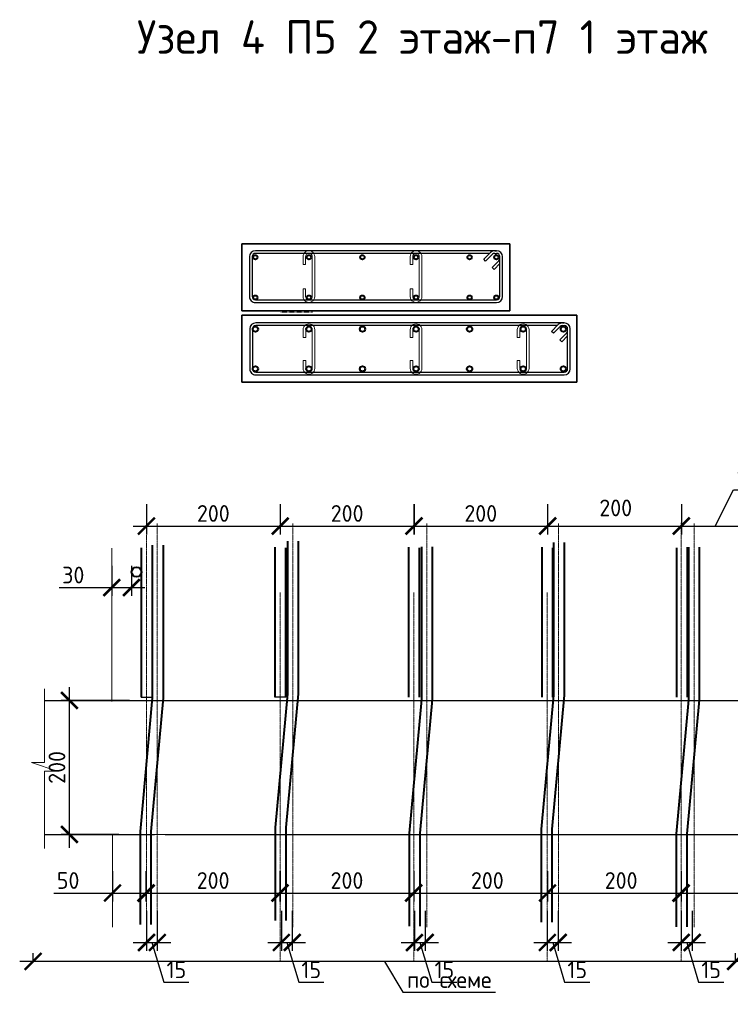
# Model space of a CAD drawing. Header units: millimetres. Extents: x 263826 to 1585445, y -423071 to 70137.
# Tile 6 of 256: x 292611 to 303225, y -277615 to -262909. Entities that reach past the tile are written whole.
import ezdxf

# ---------------------------------------------------------------- set-up
doc = ezdxf.new("R2010")
doc.units = ezdxf.units.MM
doc.linetypes.add('CENTER2', pattern=[28.575, 19.05, -3.175, 3.175, -3.175])
doc.linetypes.add('HIDDEN2', pattern=[4.7625, 3.175, -1.5875])
for name, color, linetype, lineweight in [('1 Стены', 3, 'Continuous', 30), ('Арм_шпильки', 143, 'Continuous', 18), ('Армирование', 3, 'Continuous', 40), ('РАЗМЕРЫ', 1, 'Continuous', 9), ('Узлы', 7, 'Continuous', 0)]:
    doc.layers.add(name, color=color, linetype=linetype, lineweight=lineweight)
doc.layers.add('Колонна_ бетон', color=7, linetype='Continuous', lineweight=50, true_color=0xb4b496)
doc.styles.add('GOST 2.304', font='CS_Gost2304.shx')
doc.styles.add('GOST-2.304_Type-B', font='GOST_Common.ttf')
doc.dimstyles.new('СПДС', dxfattribs={"dimscale": 100, "dimtxt": 2.5, "dimasz": 2.5, "dimexe": 1.25, "dimexo": 0, "dimtad": 1, "dimdec": 0, "dimtxsty": 'GOST-2.304_Type-B', "dimblk": 'ARCHTICK', "dimcen": 2.5, "dimdle": 2, "dimadec": 0, "dimazin": 2, "dimtfac": 0.75, "dimtdec": 0, "dimtmove": 1, "dimatfit": 3, "dimfxl": 1, "dimtolj": 1, "dimarcsym": 1})

# ---------------------------------------------------------------- blocks, each defined once
blk = doc.blocks.new('*U406')
at = {"color": 0, "linetype": 'ByBlock', "lineweight": -2}
for p, q in [((162.8, 944.4), (12.5, 944.4)), ((162.8, 934.4), (12.5, 934.4)), ((53.8, 905.3), (28.3, 930.7)), ((38.8, 934.4), (60.9, 912.3)), ((-10, 921.9), (-10, 12.5)), ((-10, 914.9), (-10, 921.9)), ((22, 873.5), (-3.4, 899)), ((0, 914.9), (0, 921.9)), ((0, 895.6), (0, 12.5)), ((3.7, 906), (29.1, 880.6)), ((60.9, 912.3), (53.8, 905.3)), ((175.3, 12.5), (175.3, 921.9)), ((185.3, 12.5), (185.3, 921.9)), ((29.1, 880.6), (22, 873.5)), ((12.5, 0), (162.8, 0)), ((12.5, -10), (162.8, -10))]:
    blk.add_line(p, q, dxfattribs=at)
for centre, radius, start, end in [((12.5, 921.9), 22.5, 90, 180), ((12.5, 921.9), 12.5, 90, 180), ((19.5, 921.9), 12.5, 45, 90), ((162.8, 921.9), 22.5, 0, 90), ((162.8, 921.9), 12.5, 0, 90), ((12.5, 914.9), 22.5, 180, 225), ((12.5, 914.9), 12.5, 180, 225), ((12.5, 12.5), 22.5, 180, 270), ((12.5, 12.5), 12.5, 180, 270), ((162.8, 12.5), 12.5, 270, 0), ((162.8, 12.5), 22.5, 270, 0)]:
    blk.add_arc(centre, radius, start, end, dxfattribs=at)
at = {"style": 'GOST 2.304', "oblique": 15, "flags": 9}
for tag, p in [('ДИАМЕТР', (-52.8, -63)), ('КЛАСС', (-53, -68.7)), ('ДЛИНА', (-52.5, -73.8)), ('ПОЗИЦИЯ', (-52.3, -58)), ('МАССА', (-52.3, -78.3))]:
    blk.add_attdef(tag, p, '', height=2.5, dxfattribs=at)
blk = doc.blocks.new('*U407')
for p, q in [((-8, 0), (-7.4, 4.7)), ((-7.4, 4.7), (-5.6, 9)), ((-5.6, 9), (-2.7, 12.7)), ((-2.7, 12.7), (1, 15.6)), ((1, 15.6), (5.3, 17.4)), ((5.3, 17.4), (10, 18)), ((34, 18), (10, 18)), ((10, 10), (34, 10)), ((34, 10), (34, 18)), ((108.4, 18), (132.4, 18)), ((108.4, 10), (108.4, 18)), ((132.4, 10), (108.4, 10)), ((137, 17.4), (132.4, 18)), ((141.4, 15.6), (137, 17.4)), ((145.1, 12.7), (141.4, 15.6)), ((148, 9), (145.1, 12.7)), ((149.8, 4.7), (148, 9)), ((150.4, 0), (149.8, 4.7)), ((149.8, -4.7), (150.4, 0)), ((-7.4, -4.7), (-8, 0)), ((-5.6, -9), (-7.4, -4.7)), ((-2.7, -12.7), (-5.6, -9)), ((1, -15.6), (-2.7, -12.7)), ((5.3, -17.4), (1, -15.6)), ((10, -18), (5.3, -17.4)), ((10, -18), (132.4, -18)), ((132.4, -18), (137, -17.4)), ((137, -17.4), (141.4, -15.6)), ((141.4, -15.6), (145.1, -12.7)), ((145.1, -12.7), (148, -9)), ((148, -9), (149.8, -4.7))]:
    blk.add_line(p, q)
at = {"color": 0, "linetype": 'ByBlock', "lineweight": -2}
for p, q in [((0, 0), (0.3, 2.6)), ((0.3, 2.6), (1.3, 5)), ((1.3, 5), (2.9, 7.1)), ((2.9, 7.1), (5, 8.7)), ((5, 8.7), (7.4, 9.7)), ((7.4, 9.7), (10, 10)), ((135, 9.7), (132.4, 10)), ((137.4, 8.7), (135, 9.7)), ((139.5, 7.1), (137.4, 8.7)), ((141.1, 5), (139.5, 7.1)), ((142.1, 2.6), (141.1, 5)), ((142.4, 0), (142.1, 2.6)), ((142.1, -2.6), (142.4, 0)), ((0.3, -2.6), (0, 0)), ((1.3, -5), (0.3, -2.6)), ((2.9, -7.1), (1.3, -5)), ((5, -8.7), (2.9, -7.1)), ((7.4, -9.7), (5, -8.7)), ((10, -10), (7.4, -9.7)), ((10, -10), (132.4, -10)), ((132.4, -10), (135, -9.7)), ((135, -9.7), (137.4, -8.7)), ((137.4, -8.7), (139.5, -7.1)), ((139.5, -7.1), (141.1, -5)), ((141.1, -5), (142.1, -2.6))]:
    blk.add_line(p, q, dxfattribs=at)
at = {"style": 'GOST 2.304', "oblique": 15, "flags": 9}
for tag, p in [('ДИАМЕТР', (117.8, -62.2)), ('ПОЗИЦИЯ', (118, -56.6)), ('ДЛИНА', (118.1, -72.5)), ('КЛАСС', (118, -67.8)), ('МАССА', (118.7, -78.2))]:
    blk.add_attdef(tag, p, '', height=2.5, dxfattribs=at)
blk = doc.blocks.new('*U2406')
at = {"color": 0, "linetype": 'ByBlock', "lineweight": -2}
for p, q in [((163.3, 1198.9), (12.5, 1198.9)), ((163.3, 1188.9), (12.5, 1188.9)), ((38.8, 1188.9), (60.9, 1166.9)), ((-10, 1176.4), (-10, 12.5)), ((-10, 1169.4), (-10, 1176.4)), ((22, 1128), (-3.4, 1153.5)), ((0, 1169.4), (0, 1176.4)), ((3.7, 1160.6), (29.1, 1135.1)), ((53.8, 1159.8), (28.3, 1185.2)), ((60.9, 1166.9), (53.8, 1159.8)), ((175.8, 12.5), (175.8, 1176.4)), ((185.8, 12.5), (185.8, 1176.4)), ((0, 1150.1), (0, 12.5)), ((29.1, 1135.1), (22, 1128)), ((12.5, 0), (163.3, 0)), ((12.5, -10), (163.3, -10))]:
    blk.add_line(p, q, dxfattribs=at)
for centre, radius, start, end in [((12.5, 1176.4), 22.5, 90, 180), ((12.5, 1176.4), 12.5, 90, 180), ((19.5, 1176.4), 12.5, 45, 90), ((163.3, 1176.4), 22.5, 0, 90), ((163.3, 1176.4), 12.5, 0, 90), ((12.5, 1169.4), 22.5, 180, 225), ((12.5, 1169.4), 12.5, 180, 225), ((12.5, 12.5), 22.5, 180, 270), ((12.5, 12.5), 12.5, 180, 270), ((163.3, 12.5), 12.5, 270, 0), ((163.3, 12.5), 22.5, 270, 0)]:
    blk.add_arc(centre, radius, start, end, dxfattribs=at)
at = {"style": 'GOST 2.304', "oblique": 15, "flags": 9}
for tag, p in [('ДИАМЕТР', (-52.8, -63)), ('КЛАСС', (-53, -68.7)), ('ДЛИНА', (-52.5, -73.8)), ('ПОЗИЦИЯ', (-52.3, -58)), ('МАССА', (-52.3, -78.3))]:
    blk.add_attdef(tag, p, '', height=2.5, dxfattribs=at)
blk = doc.blocks.new('*U2407')
for p, q in [((-8, 0), (-7.4, 4.7)), ((-7.4, 4.7), (-5.6, 9)), ((-5.6, 9), (-2.7, 12.7)), ((-2.7, 12.7), (1, 15.6)), ((1, 15.6), (5.3, 17.4)), ((5.3, 17.4), (10, 18)), ((34, 18), (10, 18)), ((10, 10), (34, 10)), ((34, 10), (34, 18)), ((104.5, 18), (128.5, 18)), ((104.5, 10), (104.5, 18)), ((128.5, 10), (104.5, 10)), ((133.2, 17.4), (128.5, 18)), ((137.5, 15.6), (133.2, 17.4)), ((141.2, 12.7), (137.5, 15.6)), ((144.1, 9), (141.2, 12.7)), ((145.9, 4.7), (144.1, 9)), ((146.5, 0), (145.9, 4.7)), ((145.9, -4.7), (146.5, 0)), ((-7.4, -4.7), (-8, 0)), ((-5.6, -9), (-7.4, -4.7)), ((-2.7, -12.7), (-5.6, -9)), ((1, -15.6), (-2.7, -12.7)), ((5.3, -17.4), (1, -15.6)), ((10, -18), (5.3, -17.4)), ((10, -18), (128.5, -18)), ((128.5, -18), (133.2, -17.4)), ((133.2, -17.4), (137.5, -15.6)), ((137.5, -15.6), (141.2, -12.7)), ((141.2, -12.7), (144.1, -9)), ((144.1, -9), (145.9, -4.7))]:
    blk.add_line(p, q)
at = {"color": 0, "linetype": 'ByBlock', "lineweight": -2}
for p, q in [((0, 0), (0.3, 2.6)), ((0.3, 2.6), (1.3, 5)), ((1.3, 5), (2.9, 7.1)), ((2.9, 7.1), (5, 8.7)), ((5, 8.7), (7.4, 9.7)), ((7.4, 9.7), (10, 10)), ((131.1, 9.7), (128.5, 10)), ((133.5, 8.7), (131.1, 9.7)), ((135.6, 7.1), (133.5, 8.7)), ((137.2, 5), (135.6, 7.1)), ((138.2, 2.6), (137.2, 5)), ((138.5, 0), (138.2, 2.6)), ((138.2, -2.6), (138.5, 0)), ((0.3, -2.6), (0, 0)), ((1.3, -5), (0.3, -2.6)), ((2.9, -7.1), (1.3, -5)), ((5, -8.7), (2.9, -7.1)), ((7.4, -9.7), (5, -8.7)), ((10, -10), (7.4, -9.7)), ((10, -10), (128.5, -10)), ((128.5, -10), (131.1, -9.7)), ((131.1, -9.7), (133.5, -8.7)), ((133.5, -8.7), (135.6, -7.1)), ((135.6, -7.1), (137.2, -5)), ((137.2, -5), (138.2, -2.6))]:
    blk.add_line(p, q, dxfattribs=at)
at = {"style": 'GOST 2.304', "oblique": 15, "flags": 9}
for tag, p in [('ДИАМЕТР', (117.8, -62.2)), ('ПОЗИЦИЯ', (118, -56.6)), ('ДЛИНА', (118.1, -72.5)), ('КЛАСС', (118, -67.8)), ('МАССА', (118.7, -78.2))]:
    blk.add_attdef(tag, p, '', height=2.5, dxfattribs=at)
blk = doc.blocks.new('_ArchTick')
at = {"color": 0, "linetype": 'ByBlock', "const_width": 0.15}
blk.add_lwpolyline([(-0.5, -0.5), (0.5, 0.5)], dxfattribs=at)
blk = doc.blocks.new('*D3528')
at = {"layer": 'DEFPOINTS', "color": 0, "lineweight": 0, "transparency": 16777216}
for p in [(296503, -270147, -3100), (298501, -270147, -6200), (298501, -270472)]:
    blk.add_point(p, dxfattribs=at)
at = {"layer": 'РАЗМЕРЫ', "color": 0, "lineweight": -2, "transparency": 16777216}
for p, q in [((296503, -270147), (296503, -270597)), ((298501, -270147), (298501, -270597)), ((296303, -270472), (298701, -270472))]:
    blk.add_line(p, q, dxfattribs=at)
at = {"layer": 'РАЗМЕРЫ', "color": 0, "lineweight": -2, "transparency": 16777216, "xscale": 250, "yscale": 250, "zscale": 250, "rotation": 180}
blk.add_blockref('_ArchTick', (296503, -270472), dxfattribs=at)
at = {"layer": 'РАЗМЕРЫ', "color": 0, "lineweight": -2, "transparency": 16777216, "xscale": 250, "yscale": 250, "zscale": 250}
blk.add_blockref('_ArchTick', (298501, -270472), dxfattribs=at)
at = {"layer": 'РАЗМЕРЫ', "color": 0, "lineweight": 0, "transparency": 16777216, "insert": (297502, -270284), "char_height": 250, "attachment_point": 5, "style": 'GOST-2.304_Type-B'}
blk.add_mtext('\\A1;200', dxfattribs=at)
blk = doc.blocks.new('*D3529')
at = {"layer": 'DEFPOINTS', "color": 0, "lineweight": 0, "transparency": 16777216}
for p in [(298499, -270147, -3100), (300497, -270147, -6200), (300497, -270472)]:
    blk.add_point(p, dxfattribs=at)
at = {"layer": 'РАЗМЕРЫ', "color": 0, "lineweight": -2, "transparency": 16777216}
for p, q in [((298499, -270147), (298499, -270597)), ((300497, -270147), (300497, -270597)), ((298299, -270472), (300697, -270472))]:
    blk.add_line(p, q, dxfattribs=at)
at = {"layer": 'РАЗМЕРЫ', "color": 0, "lineweight": -2, "transparency": 16777216, "xscale": 250, "yscale": 250, "zscale": 250, "rotation": 180}
blk.add_blockref('_ArchTick', (298499, -270472), dxfattribs=at)
at = {"layer": 'РАЗМЕРЫ', "color": 0, "lineweight": -2, "transparency": 16777216, "xscale": 250, "yscale": 250, "zscale": 250}
blk.add_blockref('_ArchTick', (300497, -270472), dxfattribs=at)
at = {"layer": 'РАЗМЕРЫ', "color": 0, "lineweight": 0, "transparency": 16777216, "insert": (299498, -270284), "char_height": 250, "attachment_point": 5, "style": 'GOST-2.304_Type-B'}
blk.add_mtext('\\A1;200', dxfattribs=at)
blk = doc.blocks.new('*D3530')
at = {"layer": 'DEFPOINTS', "color": 0, "lineweight": 0, "transparency": 16777216}
for p in [(294504, -270147, -3100), (296502, -270147, -6200), (296502, -270472)]:
    blk.add_point(p, dxfattribs=at)
at = {"layer": 'РАЗМЕРЫ', "color": 0, "lineweight": -2, "transparency": 16777216}
for p, q in [((294504, -270147), (294504, -270597)), ((296502, -270147), (296502, -270597)), ((294304, -270472), (296702, -270472))]:
    blk.add_line(p, q, dxfattribs=at)
at = {"layer": 'РАЗМЕРЫ', "color": 0, "lineweight": -2, "transparency": 16777216, "xscale": 250, "yscale": 250, "zscale": 250, "rotation": 180}
blk.add_blockref('_ArchTick', (294504, -270472), dxfattribs=at)
at = {"layer": 'РАЗМЕРЫ', "color": 0, "lineweight": -2, "transparency": 16777216, "xscale": 250, "yscale": 250, "zscale": 250}
blk.add_blockref('_ArchTick', (296502, -270472), dxfattribs=at)
at = {"layer": 'РАЗМЕРЫ', "color": 0, "lineweight": 0, "transparency": 16777216, "insert": (295503, -270284), "char_height": 250, "attachment_point": 5, "style": 'GOST-2.304_Type-B'}
blk.add_mtext('\\A1;200', dxfattribs=at)
blk = doc.blocks.new('*D3531')
at = {"layer": 'DEFPOINTS', "color": 0, "lineweight": 0, "transparency": 16777216}
for p in [(302496, -270147, -3100), (303498, -270147, -6200), (303498, -270472)]:
    blk.add_point(p, dxfattribs=at)
at = {"layer": 'РАЗМЕРЫ', "color": 0, "lineweight": -2, "transparency": 16777216}
for p, q in [((302997, -270472), (303275, -269929)), ((303275, -269929), (303825, -269929)), ((302496, -270147), (302496, -270597)), ((303498, -270147), (303498, -270597)), ((302296, -270472), (303698, -270472))]:
    blk.add_line(p, q, dxfattribs=at)
at = {"layer": 'РАЗМЕРЫ', "color": 0, "lineweight": -2, "transparency": 16777216, "xscale": 250, "yscale": 250, "zscale": 250, "rotation": 180}
blk.add_blockref('_ArchTick', (302496, -270472), dxfattribs=at)
at = {"layer": 'РАЗМЕРЫ', "color": 0, "lineweight": -2, "transparency": 16777216, "xscale": 250, "yscale": 250, "zscale": 250}
blk.add_blockref('_ArchTick', (303498, -270472), dxfattribs=at)
at = {"layer": 'РАЗМЕРЫ', "color": 0, "lineweight": 0, "transparency": 16777216, "insert": (303550, -269741), "char_height": 250, "attachment_point": 5, "style": 'GOST-2.304_Type-B'}
blk.add_mtext('\\A1;100', dxfattribs=at)
blk = doc.blocks.new('*D3527')
at = {"layer": 'DEFPOINTS', "color": 0, "lineweight": 0, "transparency": 16777216}
for p in [(300496, -270147, -3100), (302494, -270147, -6200), (302494, -270472)]:
    blk.add_point(p, dxfattribs=at)
at = {"layer": 'РАЗМЕРЫ', "color": 0, "lineweight": -2, "transparency": 16777216}
for p, q in [((300496, -270147), (300496, -270597)), ((302494, -270147), (302494, -270597)), ((300296, -270472), (302694, -270472))]:
    blk.add_line(p, q, dxfattribs=at)
at = {"layer": 'РАЗМЕРЫ', "color": 0, "lineweight": -2, "transparency": 16777216, "xscale": 250, "yscale": 250, "zscale": 250, "rotation": 180}
blk.add_blockref('_ArchTick', (300496, -270472), dxfattribs=at)
at = {"layer": 'РАЗМЕРЫ', "color": 0, "lineweight": -2, "transparency": 16777216, "xscale": 250, "yscale": 250, "zscale": 250}
blk.add_blockref('_ArchTick', (302494, -270472), dxfattribs=at)
at = {"layer": 'РАЗМЕРЫ', "color": 0, "lineweight": 0, "transparency": 16777216, "insert": (301514, -270201), "char_height": 250, "attachment_point": 5, "style": 'GOST-2.304_Type-B'}
blk.add_mtext('\\A1;200', dxfattribs=at)
blk = doc.blocks.new('*D3535')
at = {"layer": 'DEFPOINTS', "color": 0, "lineweight": 0, "transparency": 16777216}
for p in [(293354, -273077), (294249, -273077, -3100), (294090, -275077, -3100)]:
    blk.add_point(p, dxfattribs=at)
at = {"layer": 'РАЗМЕРЫ', "color": 0, "lineweight": -2, "transparency": 16777216}
for p, q in [((293354, -275277), (293354, -272877)), ((294249, -273077), (293229, -273077)), ((294090, -275077), (293229, -275077))]:
    blk.add_line(p, q, dxfattribs=at)
at = {"layer": 'РАЗМЕРЫ', "color": 0, "lineweight": -2, "transparency": 16777216, "xscale": 250, "yscale": 250, "zscale": 250}
for p, rotation in [((293354, -273077), 90), ((293354, -275077), 270)]:
    blk.add_blockref('_ArchTick', p, dxfattribs=dict(at, rotation=rotation))
at = {"layer": 'РАЗМЕРЫ', "color": 0, "lineweight": 0, "transparency": 16777216, "insert": (293167, -274077), "char_height": 250, "attachment_point": 5, "rotation": 90, "style": 'GOST-2.304_Type-B'}
blk.add_mtext('\\A1;200', dxfattribs=at)
blk = doc.blocks.new('*D3536')
at = {"layer": 'DEFPOINTS', "color": 0, "lineweight": 0, "transparency": 16777216}
for p in [(293997, -275628, -3100), (294497, -275628, -6200), (294497, -275953)]:
    blk.add_point(p, dxfattribs=at)
at = {"layer": 'РАЗМЕРЫ', "color": 0, "lineweight": -2, "transparency": 16777216}
for p, q in [((293997, -275628), (293997, -276078)), ((294497, -275628), (294497, -276078)), ((293121, -275953), (293997, -275953)), ((293797, -275953), (294697, -275953))]:
    blk.add_line(p, q, dxfattribs=at)
at = {"layer": 'РАЗМЕРЫ', "color": 0, "lineweight": -2, "transparency": 16777216, "xscale": 250, "yscale": 250, "zscale": 250, "rotation": 180}
blk.add_blockref('_ArchTick', (293997, -275953), dxfattribs=at)
at = {"layer": 'РАЗМЕРЫ', "color": 0, "lineweight": -2, "transparency": 16777216, "xscale": 250, "yscale": 250, "zscale": 250}
blk.add_blockref('_ArchTick', (294497, -275953), dxfattribs=at)
at = {"layer": 'РАЗМЕРЫ', "color": 0, "lineweight": 0, "transparency": 16777216, "insert": (293334, -275766), "char_height": 250, "attachment_point": 5, "style": 'GOST-2.304_Type-B'}
blk.add_mtext('\\A1;50', dxfattribs=at)
blk = doc.blocks.new('*D3537')
at = {"layer": 'DEFPOINTS', "color": 0, "lineweight": 0, "transparency": 16777216}
for p in [(292811, -276975), (292811, -276975), (303305, -276975)]:
    blk.add_point(p, dxfattribs=at)
at = {"layer": 'РАЗМЕРЫ', "color": 0, "lineweight": -2, "transparency": 16777216}
for p, q in [((292811, -276975), (292811, -276850)), ((303305, -276975), (303305, -276850)), ((303505, -276975), (292611, -276975)), ((298058, -276975), (298334, -277433)), ((298334, -277433), (299719, -277433))]:
    blk.add_line(p, q, dxfattribs=at)
at = {"layer": 'РАЗМЕРЫ', "color": 0, "lineweight": -2, "transparency": 16777216, "xscale": 250, "yscale": 250, "zscale": 250, "rotation": 180}
blk.add_blockref('_ArchTick', (292811, -276975), dxfattribs=at)
at = {"layer": 'РАЗМЕРЫ', "color": 0, "lineweight": -2, "transparency": 16777216, "xscale": 250, "yscale": 250, "zscale": 250}
blk.add_blockref('_ArchTick', (303305, -276975), dxfattribs=at)
at = {"layer": 'РАЗМЕРЫ', "color": 0, "lineweight": 0, "transparency": 16777216, "insert": (299027, -277246), "char_height": 250, "attachment_point": 5, "style": 'GOST-2.304_Type-B'}
blk.add_mtext('\\A1;по схеме', dxfattribs=at)
blk = doc.blocks.new('*D3538')
at = {"layer": 'DEFPOINTS', "color": 0, "lineweight": 0, "transparency": 16777216}
for p in [(296500, -275628, -3100), (298498, -275628, -6200), (298498, -275953)]:
    blk.add_point(p, dxfattribs=at)
at = {"layer": 'РАЗМЕРЫ', "color": 0, "lineweight": -2, "transparency": 16777216}
for p, q in [((296500, -275628), (296500, -276078)), ((298498, -275628), (298498, -276078)), ((296300, -275953), (298698, -275953))]:
    blk.add_line(p, q, dxfattribs=at)
at = {"layer": 'РАЗМЕРЫ', "color": 0, "lineweight": -2, "transparency": 16777216, "xscale": 250, "yscale": 250, "zscale": 250, "rotation": 180}
blk.add_blockref('_ArchTick', (296500, -275953), dxfattribs=at)
at = {"layer": 'РАЗМЕРЫ', "color": 0, "lineweight": -2, "transparency": 16777216, "xscale": 250, "yscale": 250, "zscale": 250}
blk.add_blockref('_ArchTick', (298498, -275953), dxfattribs=at)
at = {"layer": 'РАЗМЕРЫ', "color": 0, "lineweight": 0, "transparency": 16777216, "insert": (297499, -275766), "char_height": 250, "attachment_point": 5, "style": 'GOST-2.304_Type-B'}
blk.add_mtext('\\A1;200', dxfattribs=at)
blk = doc.blocks.new('*D3539')
at = {"layer": 'DEFPOINTS', "color": 0, "lineweight": 0, "transparency": 16777216}
for p in [(298496, -275628, -3100), (300494, -275628, -6200), (300494, -275953)]:
    blk.add_point(p, dxfattribs=at)
at = {"layer": 'РАЗМЕРЫ', "color": 0, "lineweight": -2, "transparency": 16777216}
for p, q in [((298496, -275628), (298496, -276078)), ((300494, -275628), (300494, -276078)), ((298296, -275953), (300694, -275953))]:
    blk.add_line(p, q, dxfattribs=at)
at = {"layer": 'РАЗМЕРЫ', "color": 0, "lineweight": -2, "transparency": 16777216, "xscale": 250, "yscale": 250, "zscale": 250, "rotation": 180}
blk.add_blockref('_ArchTick', (298496, -275953), dxfattribs=at)
at = {"layer": 'РАЗМЕРЫ', "color": 0, "lineweight": -2, "transparency": 16777216, "xscale": 250, "yscale": 250, "zscale": 250}
blk.add_blockref('_ArchTick', (300494, -275953), dxfattribs=at)
at = {"layer": 'РАЗМЕРЫ', "color": 0, "lineweight": 0, "transparency": 16777216, "insert": (299596, -275766), "char_height": 250, "attachment_point": 5, "style": 'GOST-2.304_Type-B'}
blk.add_mtext('\\A1;200', dxfattribs=at)
blk = doc.blocks.new('*D3540')
at = {"layer": 'DEFPOINTS', "color": 0, "lineweight": 0, "transparency": 16777216}
for p in [(294501, -275628, -3100), (296499, -275628, -6200), (296499, -275953)]:
    blk.add_point(p, dxfattribs=at)
at = {"layer": 'РАЗМЕРЫ', "color": 0, "lineweight": -2, "transparency": 16777216}
for p, q in [((294501, -275628), (294501, -276078)), ((296499, -275628), (296499, -276078)), ((294301, -275953), (296699, -275953))]:
    blk.add_line(p, q, dxfattribs=at)
at = {"layer": 'РАЗМЕРЫ', "color": 0, "lineweight": -2, "transparency": 16777216, "xscale": 250, "yscale": 250, "zscale": 250, "rotation": 180}
blk.add_blockref('_ArchTick', (294501, -275953), dxfattribs=at)
at = {"layer": 'РАЗМЕРЫ', "color": 0, "lineweight": -2, "transparency": 16777216, "xscale": 250, "yscale": 250, "zscale": 250}
blk.add_blockref('_ArchTick', (296499, -275953), dxfattribs=at)
at = {"layer": 'РАЗМЕРЫ', "color": 0, "lineweight": 0, "transparency": 16777216, "insert": (295500, -275766), "char_height": 250, "attachment_point": 5, "style": 'GOST-2.304_Type-B'}
blk.add_mtext('\\A1;200', dxfattribs=at)
blk = doc.blocks.new('*D3541')
at = {"layer": 'DEFPOINTS', "color": 0, "lineweight": 0, "transparency": 16777216}
for p in [(302490, -275628, -3100), (304493, -275628, -6200), (304493, -275953)]:
    blk.add_point(p, dxfattribs=at)
at = {"layer": 'РАЗМЕРЫ', "color": 0, "lineweight": -2, "transparency": 16777216}
for p, q in [((302490, -275628), (302490, -276078)), ((304493, -275628), (304493, -276078)), ((302290, -275953), (304693, -275953))]:
    blk.add_line(p, q, dxfattribs=at)
at = {"layer": 'РАЗМЕРЫ', "color": 0, "lineweight": -2, "transparency": 16777216, "xscale": 250, "yscale": 250, "zscale": 250, "rotation": 180}
blk.add_blockref('_ArchTick', (302490, -275953), dxfattribs=at)
at = {"layer": 'РАЗМЕРЫ', "color": 0, "lineweight": -2, "transparency": 16777216, "xscale": 250, "yscale": 250, "zscale": 250}
blk.add_blockref('_ArchTick', (304493, -275953), dxfattribs=at)
at = {"layer": 'РАЗМЕРЫ', "color": 0, "lineweight": 0, "transparency": 16777216, "insert": (303644, -275766), "char_height": 250, "attachment_point": 5, "style": 'GOST-2.304_Type-B'}
blk.add_mtext('\\A1;200', dxfattribs=at)
blk = doc.blocks.new('*D3534')
at = {"layer": 'DEFPOINTS', "color": 0, "lineweight": 0, "transparency": 16777216}
for p in [(300494, -275628, -3100), (302493, -275628, -6200), (302493, -275953)]:
    blk.add_point(p, dxfattribs=at)
at = {"layer": 'РАЗМЕРЫ', "color": 0, "lineweight": -2, "transparency": 16777216}
for p, q in [((300494, -275628), (300494, -276078)), ((302493, -275628), (302493, -276078)), ((300294, -275953), (302693, -275953))]:
    blk.add_line(p, q, dxfattribs=at)
at = {"layer": 'РАЗМЕРЫ', "color": 0, "lineweight": -2, "transparency": 16777216, "xscale": 250, "yscale": 250, "zscale": 250, "rotation": 180}
blk.add_blockref('_ArchTick', (300494, -275953), dxfattribs=at)
at = {"layer": 'РАЗМЕРЫ', "color": 0, "lineweight": -2, "transparency": 16777216, "xscale": 250, "yscale": 250, "zscale": 250}
blk.add_blockref('_ArchTick', (302493, -275953), dxfattribs=at)
at = {"layer": 'РАЗМЕРЫ', "color": 0, "lineweight": 0, "transparency": 16777216, "insert": (301595, -275766), "char_height": 250, "attachment_point": 5, "style": 'GOST-2.304_Type-B'}
blk.add_mtext('\\A1;200', dxfattribs=at)
blk = doc.blocks.new('*D3543')
at = {"layer": 'DEFPOINTS', "color": 0, "lineweight": 0, "transparency": 16777216}
for p in [(294504, -276220), (294666, -276220), (294666, -276692)]:
    blk.add_point(p, dxfattribs=at)
at = {"layer": 'РАЗМЕРЫ', "color": 0, "lineweight": -2, "transparency": 16777216}
for p, q in [((294504, -276220), (294504, -276817)), ((294666, -276220), (294666, -276817)), ((294304, -276692), (294866, -276692)), ((294585, -276692), (294763, -277286)), ((294763, -277286), (295138, -277286))]:
    blk.add_line(p, q, dxfattribs=at)
at = {"layer": 'РАЗМЕРЫ', "color": 0, "lineweight": -2, "transparency": 16777216, "xscale": 250, "yscale": 250, "zscale": 250, "rotation": 180}
blk.add_blockref('_ArchTick', (294504, -276692), dxfattribs=at)
at = {"layer": 'РАЗМЕРЫ', "color": 0, "lineweight": -2, "transparency": 16777216, "xscale": 250, "yscale": 250, "zscale": 250}
blk.add_blockref('_ArchTick', (294666, -276692), dxfattribs=at)
at = {"layer": 'РАЗМЕРЫ', "color": 0, "lineweight": 0, "transparency": 16777216, "insert": (294951, -277099), "char_height": 250, "attachment_point": 5, "style": 'GOST-2.304_Type-B'}
blk.add_mtext('\\A1;15', dxfattribs=at)
blk = doc.blocks.new('*D3544')
at = {"layer": 'DEFPOINTS', "color": 0, "lineweight": 0, "transparency": 16777216}
for p in [(296519, -276220), (296682, -276220), (296682, -276692)]:
    blk.add_point(p, dxfattribs=at)
at = {"layer": 'РАЗМЕРЫ', "color": 0, "lineweight": -2, "transparency": 16777216}
for p, q in [((296519, -276220), (296519, -276817)), ((296682, -276220), (296682, -276817)), ((296319, -276692), (296882, -276692)), ((296600, -276692), (296779, -277286)), ((296779, -277286), (297154, -277286))]:
    blk.add_line(p, q, dxfattribs=at)
at = {"layer": 'РАЗМЕРЫ', "color": 0, "lineweight": -2, "transparency": 16777216, "xscale": 250, "yscale": 250, "zscale": 250, "rotation": 180}
blk.add_blockref('_ArchTick', (296519, -276692), dxfattribs=at)
at = {"layer": 'РАЗМЕРЫ', "color": 0, "lineweight": -2, "transparency": 16777216, "xscale": 250, "yscale": 250, "zscale": 250}
blk.add_blockref('_ArchTick', (296682, -276692), dxfattribs=at)
at = {"layer": 'РАЗМЕРЫ', "color": 0, "lineweight": 0, "transparency": 16777216, "insert": (296966, -277099), "char_height": 250, "attachment_point": 5, "style": 'GOST-2.304_Type-B'}
blk.add_mtext('\\A1;15', dxfattribs=at)
blk = doc.blocks.new('*D3545')
at = {"layer": 'DEFPOINTS', "color": 0, "lineweight": 0, "transparency": 16777216}
for p in [(298507, -276220), (298669, -276220), (298669, -276692)]:
    blk.add_point(p, dxfattribs=at)
at = {"layer": 'РАЗМЕРЫ', "color": 0, "lineweight": -2, "transparency": 16777216}
for p, q in [((298507, -276220), (298507, -276817)), ((298669, -276220), (298669, -276817)), ((298307, -276692), (298869, -276692)), ((298588, -276692), (298766, -277286)), ((298766, -277286), (299141, -277286))]:
    blk.add_line(p, q, dxfattribs=at)
at = {"layer": 'РАЗМЕРЫ', "color": 0, "lineweight": -2, "transparency": 16777216, "xscale": 250, "yscale": 250, "zscale": 250, "rotation": 180}
blk.add_blockref('_ArchTick', (298507, -276692), dxfattribs=at)
at = {"layer": 'РАЗМЕРЫ', "color": 0, "lineweight": -2, "transparency": 16777216, "xscale": 250, "yscale": 250, "zscale": 250}
blk.add_blockref('_ArchTick', (298669, -276692), dxfattribs=at)
at = {"layer": 'РАЗМЕРЫ', "color": 0, "lineweight": 0, "transparency": 16777216, "insert": (298954, -277099), "char_height": 250, "attachment_point": 5, "style": 'GOST-2.304_Type-B'}
blk.add_mtext('\\A1;15', dxfattribs=at)
blk = doc.blocks.new('*D3546')
at = {"layer": 'DEFPOINTS', "color": 0, "lineweight": 0, "transparency": 16777216}
for p in [(300492, -276220), (300654, -276220), (300654, -276692)]:
    blk.add_point(p, dxfattribs=at)
at = {"layer": 'РАЗМЕРЫ', "color": 0, "lineweight": -2, "transparency": 16777216}
for p, q in [((300492, -276220), (300492, -276817)), ((300654, -276220), (300654, -276817)), ((300292, -276692), (300854, -276692)), ((300573, -276692), (300751, -277286)), ((300751, -277286), (301126, -277286))]:
    blk.add_line(p, q, dxfattribs=at)
at = {"layer": 'РАЗМЕРЫ', "color": 0, "lineweight": -2, "transparency": 16777216, "xscale": 250, "yscale": 250, "zscale": 250, "rotation": 180}
blk.add_blockref('_ArchTick', (300492, -276692), dxfattribs=at)
at = {"layer": 'РАЗМЕРЫ', "color": 0, "lineweight": -2, "transparency": 16777216, "xscale": 250, "yscale": 250, "zscale": 250}
blk.add_blockref('_ArchTick', (300654, -276692), dxfattribs=at)
at = {"layer": 'РАЗМЕРЫ', "color": 0, "lineweight": 0, "transparency": 16777216, "insert": (300939, -277099), "char_height": 250, "attachment_point": 5, "style": 'GOST-2.304_Type-B'}
blk.add_mtext('\\A1;15', dxfattribs=at)
blk = doc.blocks.new('*D3547')
at = {"layer": 'DEFPOINTS', "color": 0, "lineweight": 0, "transparency": 16777216}
for p in [(302493, -276220), (302655, -276220), (302655, -276692)]:
    blk.add_point(p, dxfattribs=at)
at = {"layer": 'РАЗМЕРЫ', "color": 0, "lineweight": -2, "transparency": 16777216}
for p, q in [((302493, -276220), (302493, -276817)), ((302655, -276220), (302655, -276817)), ((302293, -276692), (302855, -276692)), ((302574, -276692), (302752, -277286)), ((302752, -277286), (303127, -277286))]:
    blk.add_line(p, q, dxfattribs=at)
at = {"layer": 'РАЗМЕРЫ', "color": 0, "lineweight": -2, "transparency": 16777216, "xscale": 250, "yscale": 250, "zscale": 250, "rotation": 180}
blk.add_blockref('_ArchTick', (302493, -276692), dxfattribs=at)
at = {"layer": 'РАЗМЕРЫ', "color": 0, "lineweight": -2, "transparency": 16777216, "xscale": 250, "yscale": 250, "zscale": 250}
blk.add_blockref('_ArchTick', (302655, -276692), dxfattribs=at)
at = {"layer": 'РАЗМЕРЫ', "color": 0, "lineweight": 0, "transparency": 16777216, "insert": (302939, -277099), "char_height": 250, "attachment_point": 5, "style": 'GOST-2.304_Type-B'}
blk.add_mtext('\\A1;15', dxfattribs=at)
blk = doc.blocks.new('*D3548')
at = {"layer": 'DEFPOINTS', "color": 0, "lineweight": 0, "transparency": 16777216}
for p in [(293985, -271066, -3100), (294279, -271066, -3100), (294279, -271391)]:
    blk.add_point(p, dxfattribs=at)
at = {"layer": 'РАЗМЕРЫ', "color": 0, "lineweight": -2, "transparency": 16777216}
for p, q in [((293985, -271066), (293985, -271516)), ((294279, -271066), (294279, -271516)), ((293198, -271391), (293985, -271391)), ((293785, -271391), (294479, -271391))]:
    blk.add_line(p, q, dxfattribs=at)
at = {"layer": 'РАЗМЕРЫ', "color": 0, "lineweight": -2, "transparency": 16777216, "xscale": 250, "yscale": 250, "zscale": 250, "rotation": 180}
blk.add_blockref('_ArchTick', (293985, -271391), dxfattribs=at)
at = {"layer": 'РАЗМЕРЫ', "color": 0, "lineweight": -2, "transparency": 16777216, "xscale": 250, "yscale": 250, "zscale": 250}
blk.add_blockref('_ArchTick', (294279, -271391), dxfattribs=at)
at = {"layer": 'РАЗМЕРЫ', "color": 0, "lineweight": 0, "transparency": 16777216, "insert": (293411, -271204), "char_height": 250, "attachment_point": 5, "style": 'GOST-2.304_Type-B'}
blk.add_mtext('\\A1;30', dxfattribs=at)

msp = doc.modelspace()

# ---------------------------------------------------------------- linework, layer by layer
at = {"color": 0, "linetype": 'CENTER2', "lineweight": 18}
for p, q in [((294504.07616, -270436.27652), (294504.07616, -276465.34435)), ((294666.40974, -270436.27652), (294666.40974, -276465.34435)), ((296689.94055, -270436.27652), (296689.94055, -276465.34435)), ((298692.22016, -270436.27652), (298692.22016, -276465.34435)), ((300659.12198, -270436.27652), (300659.12198, -276465.34435)), ((302492.0783, -270425.93631, 6200), (302492.0783, -276961.04504, 6200)), ((302683.85728, -270436.27652), (302683.85728, -276465.34435)), ((296502.21074, -271463.44375, 3100), (296502.21074, -276975.65459, 3100)), ((298499.53378, -271463.44375, 3100), (298499.53378, -276975.65459, 3100)), ((300490.62076, -271463.44375, 3100), (300490.62076, -276975.65459, 3100))]:
    msp.add_line(p, q, dxfattribs=at)
at = {"color": 0, "lineweight": 40}
for p, q in [((294427.08832, -270795.7451, 3100), (294427.08832, -273027.19005, 3100)), ((294587.08832, -270785.88777, 3100), (294587.08832, -273027.19005, 3100)), ((296422.21074, -270785.88777, 3100), (296422.21074, -273027.19005, 3100)), ((296582.21074, -270795.7451, 3100), (296582.21074, -273027.19005, 3100)), ((298419.53378, -270785.88777, 3100), (298419.53378, -273027.19005, 3100)), ((298579.53378, -270795.7451, 3100), (298579.53378, -273027.19005, 3100)), ((300410.62076, -270785.88777, 3100), (300410.62076, -273027.19005, 3100)), ((300570.62076, -270795.7451, 3100), (300570.62076, -273027.19005, 3100)), ((302423.00183, -270795.7451, 3100), (302423.00183, -273027.19005, 3100)), ((302583.00183, -270785.88777, 3100), (302583.00183, -273027.19005, 3100))]:
    msp.add_line(p, q, dxfattribs=at)
at = {"color": 0, "lineweight": 30}
for p, q in [((292980.0309, -273077.19005), (295378.79018, -273077.19005)), ((294427.08832, -273027.19005, 3100), (294587.08832, -273027.19005, 3100)), ((295372.07712, -273077.19005), (306785.65342, -273077.19005)), ((296584.13792, -273027.19005, 3100), (296424.13792, -273027.19005, 3100)), ((292980.0309, -275077.19005), (294624.4367, -275077.19005)), ((294784.4367, -275077.19005), (306823.90378, -275077.19005))]:
    msp.add_line(p, q, dxfattribs=at)
at = {"lineweight": 15}
for p, q in [((294624.4367, -275077.19005), (294784.4367, -275077.19005)), ((295887.09176, -275077.19005), (295727.09176, -275077.19005))]:
    msp.add_line(p, q, dxfattribs=at)
at = {"color": 0, "lineweight": 40}
for points in [[(296610.4861, -270697.27448), (296610.4861, -272976.77848), (296427.44354, -274976.77848), (296427.44354, -276364.93279)], [(296770.4861, -270697.27448), (296770.4861, -272976.77848), (296587.44354, -274976.77848), (296587.44354, -276364.93279)], [(300582.931, -270719.4178), (300582.931, -272998.92181), (300399.88844, -274998.92181), (300399.88844, -276387.07611)], [(300742.931, -270719.4178), (300742.931, -272998.92181), (300559.88844, -274998.92181), (300559.88844, -276387.07611)], [(294591.48233, -270756.66174), (294591.48233, -273036.16575), (294408.43977, -275036.16575), (294408.43977, -276424.32005)], [(294751.48233, -270756.66174), (294751.48233, -273036.16575), (294568.43977, -275036.16575), (294568.43977, -276424.32005)], [(298613.16568, -270780.8673), (298613.16568, -273060.37131), (298430.12313, -275060.37131), (298430.12313, -276448.52561)], [(298773.16568, -270780.8673), (298773.16568, -273060.37131), (298590.12313, -275060.37131), (298590.12313, -276448.52561)], [(302599.32126, -270788.54558), (302599.32126, -273068.04959), (302416.27871, -275068.04959), (302416.27871, -276456.20389)], [(302759.32126, -270788.54558), (302759.32126, -273068.04959), (302576.27871, -275068.04959), (302576.27871, -276456.20389)]]:
    msp.add_lwpolyline(points, dxfattribs=at)
at = {"linetype": 'ByBlock', "lineweight": 18}
msp.add_lwpolyline([(292980.0309, -272903.99775), (292980.0309, -274005.09876), (292788.74576, -274005.09876), (293171.31605, -274132.6222), (292980.0309, -274132.6222), (292980.0309, -275289.49776)], dxfattribs=at)
at = {"color": 0, "lineweight": 40}
msp.add_circle((294355.79124, -271159.38138), 72.93998, dxfattribs=at)
at = {"layer": '1 Стены', "color": 252, "linetype": 'HIDDEN2', "lineweight": 0, "true_color": 0x939598}
msp.add_line((296984.60017, -267275.45373, 5979.99999), (296504.60017, -267275.45373, 5979.99999), dxfattribs=at)
at = {"layer": '1 Стены', "color": 252, "lineweight": 0, "true_color": 0x939598}
for p, q in [((295931.47518, -268324.40796, 3100), (295931.47518, -267524.40796, 3100)), ((300931.45077, -267524.40796, 3100), (300931.45077, -268324.40796, 3100)), ((300931.45077, -268324.40796, 3100), (295931.47518, -268324.40796, 3100))]:
    msp.add_line(p, q, dxfattribs=at)
at = {"layer": 'Армирование', "color": 3}
for centre, radius in [((296130.85498, -266456.98477, 5979.99999), 32), ((296930.85498, -266456.98477, 5979.99999), 32), ((297730.85498, -266456.98477, 5979.99999), 32), ((298530.85498, -266456.98477, 5979.99999), 32), ((299330.85498, -266456.98477, 5979.99999), 32), ((299730.85498, -266456.98477, 5979.99999), 32), ((296130.85498, -267058.82834, 5979.99999), 32), ((296930.85498, -267058.82834, 5979.99999), 32), ((297730.85498, -267058.82834, 5979.99999), 32), ((298530.85498, -267058.82834, 5979.99999), 32), ((299330.85498, -267058.82834, 5979.99999), 32), ((299730.85498, -267058.82834, 5979.99999), 32), ((296131.47518, -267531.02269, 3100), 40), ((296931.47518, -267531.02269, 3100), 40), ((297731.47518, -267531.02269, 3100), 40), ((298531.47518, -267531.02269, 3100), 40), ((299331.47518, -267531.02269, 3100), 40), ((300131.47518, -267531.02269, 3100), 40), ((300731.47518, -267531.02269, 3100), 40), ((296131.47518, -268124.40796, 3100), 40), ((296931.47518, -268124.40796, 3100), 40), ((297731.47518, -268124.40796, 3100), 40), ((298531.47518, -268124.40796, 3100), 40), ((299331.47518, -268124.40796, 3100), 40), ((300131.47518, -268124.40796, 3100), 40), ((300731.47518, -268124.40796, 3100), 40)]:
    msp.add_circle(centre, radius, dxfattribs=at)
at = {"layer": 'Колонна_ бетон', "color": 180, "linetype": 'Continuous', "lineweight": 35, "transparency": 33554687}
for p, q in [((295930.85498, -267257.90655, 5979.99999), (295930.85498, -266257.90655, 5979.99999)), ((299930.85498, -266257.90655, 5979.99999), (295930.85498, -266257.90655, 5979.99999)), ((299930.85498, -266257.90655, 5979.99999), (299930.85498, -267257.90655, 5979.99999)), ((299930.85498, -267257.90655, 5979.99999), (295930.85498, -267257.90655, 5979.99999)), ((295930.8597, -267324.40618, 5979.99999), (295930.8597, -268324.40618, 5979.99999)), ((295930.8597, -267324.40618, 5979.99999), (300930.85957, -267324.40618, 5979.99999)), ((300930.85957, -267324.40618, 5979.99999), (300930.85957, -268324.40618, 5979.99999)), ((295930.8597, -268324.40618, 5979.99999), (300930.85957, -268324.40618, 5979.99999))]:
    msp.add_line(p, q, dxfattribs=at)
at = {"layer": 'РАЗМЕРЫ', "color": 1}
for p, q in [((293985.45142, -273093.70033), (293985.45142, -270800.79935)), ((293996.54632, -276465.34435), (293996.54632, -275077.19005))]:
    msp.add_line(p, q, dxfattribs=at)

# ---------------------------------------------------------------- block references
at = {"lineweight": 30, "xscale": 3.959999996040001, "yscale": 3.959999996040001, "zscale": 3.959999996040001, "rotation": 269.9999999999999}
for name, p in [('*U406', (296083.19622, -266399.21232, 3100)), ('*U2406', (296087.52397, -267477.54235, 3100))]:
    msp.add_blockref(name, p, dxfattribs=at)
at = {"layer": 'Арм_шпильки', "color": 3, "xscale": 4.875, "yscale": 4.875, "zscale": 4.875}
for name, p, rotation in [('*U407', (296930.85498, -267093.36777, 3100), 89.9999999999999), ('*U407', (298530.85498, -267093.36777, 3100), 89.9999999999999), ('*U2407', (296931.47518, -268166.2088, 3100), 89.99999999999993), ('*U2407', (298531.47518, -268166.2088, 3100), 89.99999999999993), ('*U2407', (300131.47518, -268166.2088, 3100), 89.99999999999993)]:
    msp.add_blockref(name, p, dxfattribs=dict(at, rotation=rotation))

# ---------------------------------------------------------------- texts
at = {"layer": 'Узлы', "color": 1, "linetype": 'Continuous', "lineweight": 0, "style": 'GOST-2.304_Type-B'}
msp.add_text('Узел 4 П5 2 этаж-п7 1 этаж', height=500, dxfattribs=at).set_placement((294363.09481, -263418.27121))

# ---------------------------------------------------------------- dimensions: what is measured, and where the dimension line sits
at = {"layer": 'РАЗМЕРЫ', "color": 146, "lineweight": 0, "true_color": 0x006272}
for base, p1, p2, picture, middle in [((303498.33609, -270471.99416, 6200), (302496.11137, -270146.88853, 3100), (303498.33609, -270146.88853), '*D3531', (303337.69436, -269928.54466, 6200)), ((296502.48409, -270471.99416, 6200), (294504.12702, -270146.88853, 3100), (296502.48409, -270146.88853), '*D3530', (295503.30555, -270471.99416, 6200)), ((298500.96388, -270471.99416, 6200), (296502.60681, -270146.88853, 3100), (298500.96388, -270146.88853), '*D3528', (297501.78535, -270471.99416, 6200)), ((300497.46423, -270471.99416, 6200), (298499.10716, -270146.88853, 3100), (300497.46423, -270146.88853), '*D3529', (299498.28569, -270471.99416, 6200)), ((302493.96458, -270471.99416, 6200), (300495.6075, -270146.88853, 3100), (302493.96458, -270146.88853), '*D3527', (301514.03409, -270388.99037, 6200)), ((294496.54632, -275953.15682, 6200), (293996.54632, -275628.05119, 3100), (294496.54632, -275628.05119), '*D3536', (293333.69106, -275953.15682, 6200)), ((296499.40841, -275953.15682, 6200), (294501.05134, -275628.05119, 3100), (296499.40841, -275628.05119), '*D3540', (295500.22987, -275953.15682, 6200)), ((298497.8882, -275953.15682, 6200), (296499.53113, -275628.05119, 3100), (298497.8882, -275628.05119), '*D3538', (297498.70967, -275953.15682, 6200)), ((300494.38855, -275953.15682, 6200), (298496.03148, -275628.05119, 3100), (300494.38855, -275628.05119), '*D3539', (299596.20611, -275953.15682, 6200)), ((302492.74562, -275953.15682, 6200), (300494.38855, -275628.05119, 3100), (302492.74562, -275628.05119), '*D3534', (301594.56318, -275953.15682, 6200)), ((304492.53755, -275953.15682, 6200), (302490.31282, -275628.05119, 3100), (304492.53755, -275628.05119), '*D3541', (303643.68133, -275953.15682, 6200))]:
    dim = msp.add_linear_dim(base=base, p1=p1, p2=p2, dimstyle='СПДС', override={"dimlfac": 0.1}, dxfattribs=at)
    dim.commit()
    dim.dimension.update_dxf_attribs({"geometry": picture, "text_midpoint": middle, "dimtype": 160})
for base, p1, p2, text, picture, middle in [((294278.87229, -271391.23581), (293985.45142, -271066.13018, -3100), (294278.87229, -271066.13018, -3100), '30', '*D3548', (293410.58465, -271391.23581)), ((292810.70018, -276975.35607), (303304.76047, -276975.35607), (292810.70018, -276975.35607), 'по схеме', '*D3537', (298396.3068, -277433.37309))]:
    dim = msp.add_linear_dim(base=base, p1=p1, p2=p2, text=text, dimstyle='СПДС', override={"dimlfac": 0.1}, dxfattribs=at)
    dim.commit()
    dim.dimension.update_dxf_attribs({"geometry": picture, "text_midpoint": middle, "dimtype": 160})
dim = msp.add_linear_dim(base=(293354.01248, -273077.19005, 3100), p1=(294090.33942, -275077.19005), p2=(294249.40421, -273077.19005), angle=90, dimstyle='СПДС', override={"dimlfac": 0.1}, dxfattribs=at)
dim.commit()
dim.dimension.update_dxf_attribs({"geometry": '*D3535', "text_midpoint": (293166.51248, -274077.19005, 3100)})
at = {"layer": 'РАЗМЕРЫ', "color": 146, "lineweight": 0}
dim = msp.add_linear_dim(base=(294666.40974, -276692.27832), p1=(294504.07616, -276220.36663), p2=(294666.40974, -276220.36663), dimstyle='СПДС', override={"dimlfac": 0.1, "dimrnd": 5}, dxfattribs=at)
dim.commit()
dim.dimension.update_dxf_attribs({"geometry": '*D3543', "text_midpoint": (294825.86795, -277098.52832)})
at = {"layer": 'РАЗМЕРЫ', "color": 146, "lineweight": 0, "true_color": 0x006272}
for base, p1, p2, picture, middle in [((296681.65775, -276692.27832), (296519.32417, -276220.36663), (296681.65775, -276220.36663), '*D3544', (296841.11596, -277098.52832)), ((298669.26536, -276692.27832), (298506.93178, -276220.36663), (298669.26536, -276220.36663), '*D3545', (298828.72357, -277098.52832)), ((300654.10719, -276692.27832), (300491.77361, -276220.36663), (300654.10719, -276220.36663), '*D3546', (300813.5654, -277098.52832)), ((302654.85278, -276692.27832), (302492.5192, -276220.36663), (302654.85278, -276220.36663), '*D3547', (302814.31099, -277098.52832))]:
    dim = msp.add_linear_dim(base=base, p1=p1, p2=p2, dimstyle='СПДС', override={"dimlfac": 0.1, "dimrnd": 5}, dxfattribs=at)
    dim.commit()
    dim.dimension.update_dxf_attribs({"geometry": picture, "text_midpoint": middle})

doc.saveas('drawing.dxf')
